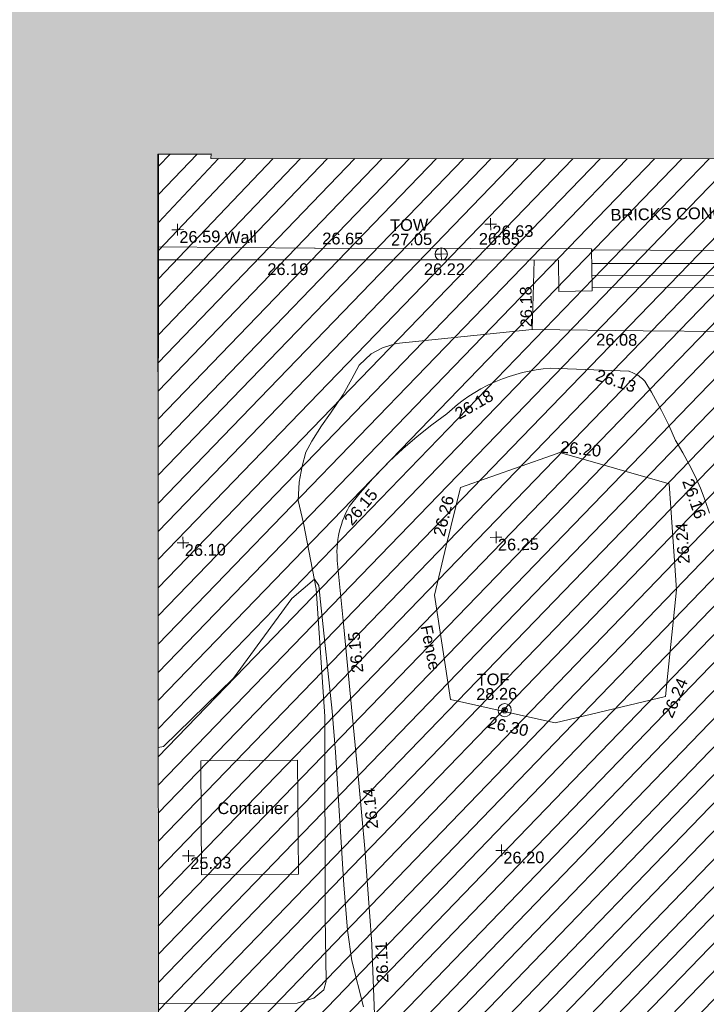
# Model space of a CAD drawing. Header units: millimetres. Extents: x -290717 to 520720, y -103372 to 287762.
# Tile 179 of 256: x -131077 to -109149, y 207677 to 239118. Entities that reach past the tile are written whole.
import ezdxf

# ---------------------------------------------------------------- set-up
doc = ezdxf.new("R2010")
doc.units = ezdxf.units.MM
doc.linetypes.add('IMPORT-UG_ELEC_STREET LIGHTING_QLB2 _2_', pattern=[2700, 1500, -300.0000000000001, 0, -250, 150, -300.0000000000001, 0, -200])
for name, color, linetype, lineweight, true_color in [('00__TOPO__TOP_OF_FENCE_SYMBOL', 7, 'Continuous', 9, 0x666666), ('00_TOPO_TOP_OF_WALL', 7, 'Continuous', 9, 0x666666), ('00_UAV_CONCRETE', 9, 'Continuous', 9, 0x808080), ('00_UAV_FENCE', 7, 'Continuous', 9, 0x264c2f), ('00_UAV_FORM_LINES', 7, 'Continuous', 9, 0x666666), ('00_UAV_LEVEL_SPOT', 7, 'Continuous', 9, 0x666666), ('00_UAV_STEPS', 7, 'Continuous', 9, 0x666666), ('00_UAV_TOP_OF_FENCE', 6, 'Continuous', 9, 0xff00ff), ('00_UAV_TOP_OF_WALL', 7, 'Continuous', 9, 0x666666), ('00_UAV_WALL', 7, 'Continuous', 9, 0x7c00a5), ('01_DTM_CONTOUR_MNR', 7, 'Continuous', 9, 0xa5a552), ('12333-PUM-2D-U-0001-C01 - Rev2_REVIT IMPORT_dwg', 7, 'Continuous', 9, 0x767676), ('A_RHA_Line', 7, 'Continuous', 9, 0x00a600), ('PUM-UNABLE TO SURVEY', 190, 'Continuous', 9, 0x7f00ff)]:
    doc.layers.add(name, color=color, linetype=linetype, lineweight=lineweight, true_color=true_color)
for name, color, linetype, lineweight in [('00_UAV_CONTAINER', 7, 'Continuous', 9), ('00_UAV_SURFACE', 7, 'Continuous', 9), ('00_UAV_SURVEY_TEXT', 7, 'Continuous', 9), ('A_RHA_Detail', 7, 'Continuous', 9)]:
    doc.layers.add(name, color=color, linetype=linetype, lineweight=lineweight)
doc.styles.add('Swis721 Lt BT_2', font='swissl.ttf', dxfattribs={"height": 375})

# ---------------------------------------------------------------- blocks, each defined once
blk = doc.blocks.new('12333-PUM-2D-U-0001-C01 - Rev2_REVIT IMPORT_dwg_MSL_Node_LineworkTOF-2077248-Site Location Plan Existing')
at = {"layer": '00__TOPO__TOP_OF_FENCE_SYMBOL', "color": 254, "true_color": 0xcccccc, "flags": 128}
for points in [[(165.3591892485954, 165.3591892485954), (0, 0), (-165.3591892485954, 165.3591892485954)], [(165.3591892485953, -165.3591892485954), (0, 0), (-165.3591892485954, -165.3591892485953)]]:
    blk.add_lwpolyline(points, dxfattribs=at)
at = {"layer": '00__TOPO__TOP_OF_FENCE_SYMBOL', "color": 254, "true_color": 0xcccccc}
for radius in [562.5594001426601, 233.853208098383]:
    blk.add_circle((0, 0), radius, dxfattribs=at)
blk = doc.blocks.new('12333-PUM-2D-U-0001-C01 - Rev2_REVIT IMPORT_dwg_TOW-2077249-Site Location Plan Existing')
at = {"layer": '00_TOPO_TOP_OF_WALL', "color": 254, "true_color": 0xcccccc, "flags": 128}
for points in [[(0, 525.0554400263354), (0, 0), (-525.0554401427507, 0)], [(525.0554401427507, 0), (0, 0), (0, -525.0554400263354)]]:
    blk.add_lwpolyline(points, dxfattribs=at)
at = {"layer": '00_TOPO_TOP_OF_WALL', "color": 254, "true_color": 0xcccccc}
blk.add_circle((0, 0), 525.0554401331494, dxfattribs=at)
blk = doc.blocks.new('12333-PUM-2D-U-0001-C01 - Rev2_REVIT IMPORT_dwg_UAV-2077255-Site Location Plan Existing')
at = {"layer": '00_UAV_LEVEL_SPOT', "color": 254, "true_color": 0xcccccc, "flags": 128}
for points in [[(0, -500.0000000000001), (0, 0), (-500.0000000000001, 0)], [(500.0000000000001, 0), (0, 0), (0, 500.0000000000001)]]:
    blk.add_lwpolyline(points, dxfattribs=at)
blk = doc.blocks.new('12333-PUM-2D-U-0001-C01 - Rev2_REVIT IMPORT_dwg_MGS62954_T2_Galway_ITM_3d_Rev1-2077680-Site Location Plan Existing')
at = {"layer": '00_UAV_CONCRETE', "color": 254, "true_color": 0xcccccc, "flags": 128}
blk.add_lwpolyline([(533802568.0336976, 725788633.4431484), (533802511.9949999, 725786340.4785), (533799807.1267346, 725786395.4294727), (533797441.9949999, 725786443.4785001), (533794808.631429, 725786514.3737322), (533791266.0738935, 725786609.7462213), (533791336.6135069, 725788062.1836425), (533791373.8939339, 725788829.8017876)], dxfattribs=at)
at = {"layer": '00_UAV_CONTAINER', "color": 254, "true_color": 0xcccccc, "flags": 128}
blk.add_lwpolyline([(533780407.9949999, 725769387.4785), (533780447.995, 725773031.4785001), (533783537.2984871, 725772997.5673751), (533783497.2984871, 725769353.567375)], close=True, dxfattribs=at)
at = {"layer": '00_UAV_FENCE', "color": 254, "true_color": 0xcccccc, "flags": 128}
blk.add_lwpolyline([(533788457.6685, 725774843.3395002), (533787995.6685, 725778192.3395001), (533788404.3855469, 725779758.5542082), (533788888.6685001, 725781614.3395001), (533791813.7374509, 725782584.1778135), (533792085.6685, 725782674.3395002), (533795557.6685001, 725781611.3395001), (533795611.8953031, 725780530.6312122), (533795727.6685, 725778223.3395003), (533795407.831937, 725775553.8436657), (533795320.6684999, 725774826.3395002), (533791779.6685, 725774039.3395002), (533791159.5067508, 725774189.4328313)], close=True, dxfattribs=at)
at = {"layer": '00_UAV_FORM_LINES', "color": 254, "true_color": 0xcccccc, "flags": 128}
blk.add_lwpolyline([(533791266.0738935, 725786609.7462212), (533786912.9949999, 725786242.4785001), (533786472.9949999, 725786114.4785001), (533786109.9949999, 725785925.4785001), (533785724.995, 725785570.4785002), (533785481.9949999, 725785145.4785001), (533785195.9949999, 725784642.4785001), (533784779.9949999, 725784054.4785), (533784489.9949999, 725783652.4785001), (533784171.9949999, 725783170.4785), (533783973.9949999, 725782824.4785001), (533783847.995, 725782384.4785), (533783746.9949999, 725781873.4785001), (533783702.995, 725781286.4785), (533783859.995, 725780555.4785001), (533784225.9949999, 725778460.4785), (533784429.9949999, 725774372.4785), (533784328.9949999, 725767974.4785001), (533784328.9949999, 725765927.4785001), (533784241.9949999, 725765651.4785), (533783919.9949999, 725765389.4785), (533783391.995, 725765238.4785001), (533778976.4281055, 725765307.1026429)], dxfattribs=at)
at = {"layer": '00_UAV_STEPS', "color": 254, "true_color": 0xcccccc}
for p, q in [((533793203.9949999, 725788694.3395002), (533800716.6873687, 725788548.6063066)), ((533800704.4903384, 725788165.676286), (533793203.9949999, 725788317.3395001))]:
    blk.add_line(p, q, dxfattribs=at)
at = {"layer": '00_UAV_STEPS', "color": 254, "true_color": 0xcccccc, "flags": 128}
blk.add_lwpolyline([(533800692.6831541, 725787794.9856151), (533793203.9949999, 725787936.471069), (533793203.9949999, 725789121.0740387), (533800729.4328775, 725788948.7560037)], close=True, dxfattribs=at)
at = {"layer": '00_UAV_SURFACE', "color": 254, "true_color": 0xcccccc, "flags": 128}
blk.add_lwpolyline([(533796827.6089498, 725780655.644945), (533796697.7338359, 725781056.5614564), (533796551.1840037, 725781451.6876907), (533796388.2165512, 725781840.3304621), (533796209.1173787, 725782221.8079593), (533796014.200687, 725782595.4509408), (533795803.8084264, 725782960.60391), (533795785.5815001, 725782990.6415001), (533795579.7626846, 725783479.9853693), (533795353.6328127, 725783960.2812034), (533795107.5885931, 725784430.6864002), (533795043.5814999, 725784545.6415001), (533794831.5815002, 725784907.6415), (533794801.728809, 725784938.202082), (533794795.9862131, 725784944.0808508), (533794758.8962275, 725784978.9976623), (533794720.3766118, 725785012.3306782), (533794680.4949426, 725785044.0214214), (533794652.5815001, 725785064.6415), (533794610.5687488, 725785093.4473932), (533794567.3865844, 725785120.4687072), (533794523.1107627, 725785145.6580375), (533794477.8189588, 725785168.9711937), (533794431.5906299, 725785190.3672762), (533794384.506876, 725785209.8087494), (533794336.6502984, 725785227.261506), (533794332.5815001, 725785228.6415001), (533791820.5815, 725785367.6415001), (533791597.1663498, 725785350.7814018), (533791374.6532004, 725785324.5804374), (533791153.4324152, 725785289.0845717), (533790933.892091, 725785244.3560773), (533790716.4173759, 725785190.4734228), (533790501.3897942, 725785127.5311365), (533790289.1865778, 725785055.639641), (533790080.180003, 725784974.9250578), (533789998.5815001, 725784940.6415002), (533789956.595437, 725784921.5394702), (533789794.6454577, 725784847.8585124), (533789594.7736501, 725784746.6169559), (533789399.3167202, 725784637.094443), (533789208.6175663, 725784519.4831132), (533789023.0107393, 725784393.9892967), (533788842.8218566, 725784260.8331523), (533788668.3670306, 725784120.2482815), (533788499.9523146, 725783972.4813174), (533788493.5815001, 725783966.6415), (533788005.3333228, 725783624.7970213), (533787531.8283829, 725783262.8066866), (533787073.8973696, 725782881.30555), (533786632.3436487, 725782480.9628941), (533786504.5815, 725782358.6415), (533786085.4140647, 725781934.9168352), (533786026.474948, 725781870.1213862), (533785684.358058, 725781494.0109385), (533785328.5815001, 725781069.6415), (533785266.4792193, 725780958.8113995), (533785209.0724959, 725780845.4779421), (533785156.4620405, 725780729.8399534), (533785108.7401498, 725780612.1003016), (533785065.9905441, 725780492.4655422), (533785028.2882209, 725780371.1455549), (533784995.6993228, 725780248.3531767), (533784971.5815001, 725780140.6415), (533784948.6948515, 725780015.6766819), (533784931.0612616, 725779889.863086), (533784918.711666, 725779763.4214317), (533784911.6677303, 725779636.5735406), (533784909.9418114, 725779509.5419475), (533784913.5369375, 725779382.5495085), (533784915.5815001, 725779345.6415001), (533785087.122924, 725777214.3248343), (533785266.5815, 725774984.6415002), (533785478.3706787, 725772229.6787786), (533785639.5815, 725770132.6415), (533785798.4365069, 725767240.3524104), (533785808.5815, 725767055.6415002), (533785849.5815001, 725764829.6415)], dxfattribs=at)
at = {"layer": '00_UAV_WALL', "color": 254, "true_color": 0xcccccc, "flags": 128}
for points in [[(533779361.0819387, 725789462.3505443), (533784359.4276583, 725789335.2051816), (533784387.9949999, 725789334.4785001), (533789358.4256024, 725789235.2503031), (533793203.9949999, 725789158.4785001), (533793203.9949999, 725789121.0740387)], [(533793203.9949999, 725787936.471069), (533793203.9949999, 725787818.4785), (533792137.1819419, 725787814.5702088), (533792151.684108, 725788814.9014869), (533789343.1144167, 725788868.7058861), (533787788.9949999, 725788898.4785001), (533784343.9931999, 725788959.5203623), (533779354.1418844, 725789047.9353569)]]:
    blk.add_lwpolyline(points, dxfattribs=at)
at = {"layer": '01_DTM_CONTOUR_MNR', "color": 254, "true_color": 0xcccccc, "flags": 128}
blk.add_lwpolyline([(533785504.7394431, 725765079.8596138), (533785152.5553273, 725766558.0321078), (533785035.0244473, 725767536.505239), (533784949.4986126, 725768991.4633616), (533784756.8858128, 725773224.5488882), (533784666.0636183, 725774541.4271514), (533784354.6846675, 725778042.7859211), (533784308.2197852, 725778560.8921864), (533784180.0000004, 725778760), (533783444.6859217, 725778163.2899585), (533781538.5443148, 725775653.190393), (533779260.0000001, 725773510.0000001), (533779093.324827, 725773473.6263858)], dxfattribs=at)
at = {"xscale": 0.375, "yscale": 0.375, "zscale": 0.375}
for name, p in [('12333-PUM-2D-U-0001-C01 - Rev2_REVIT IMPORT_dwg_UAV-2077255-Site Location Plan Existing', (533780000.0000001, 725790000)), ('12333-PUM-2D-U-0001-C01 - Rev2_REVIT IMPORT_dwg_UAV-2077255-Site Location Plan Existing', (533790000.0000001, 725790000)), ('12333-PUM-2D-U-0001-C01 - Rev2_REVIT IMPORT_dwg_TOW-2077249-Site Location Plan Existing', (533788407.6685, 725789073.3395)), ('12333-PUM-2D-U-0001-C01 - Rev2_REVIT IMPORT_dwg_UAV-2077255-Site Location Plan Existing', (533780000.0000001, 725780000)), ('12333-PUM-2D-U-0001-C01 - Rev2_REVIT IMPORT_dwg_UAV-2077255-Site Location Plan Existing', (533790000.0000001, 725780000)), ('12333-PUM-2D-U-0001-C01 - Rev2_REVIT IMPORT_dwg_MSL_Node_LineworkTOF-2077248-Site Location Plan Existing', (533790178.3429999, 725774475.114)), ('12333-PUM-2D-U-0001-C01 - Rev2_REVIT IMPORT_dwg_UAV-2077255-Site Location Plan Existing', (533780000.0000001, 725770000.0000001)), ('12333-PUM-2D-U-0001-C01 - Rev2_REVIT IMPORT_dwg_UAV-2077255-Site Location Plan Existing', (533790000.0000001, 725770000.0000001))]:
    blk.add_blockref(name, p, dxfattribs=at)
at = {"layer": '00_UAV_CONCRETE', "color": 251, "true_color": 0x666666, "char_height": 375, "width": 1495.902363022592, "attachment_point": 1, "line_spacing_factor": 1.005061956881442, "style": 'Swis721 Lt BT_2'}
for s, insert, rotation in [('26.18', (533790900.2848768, 725786685.3464773), 90.15925801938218), ('26.08', (533793311.0657476, 725786445.2476585), 358.45785949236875)]:
    blk.add_mtext(s, dxfattribs=dict(at, insert=insert, rotation=rotation))
at = {"layer": '00_UAV_CONTAINER', "color": 251, "true_color": 0x666666, "insert": (533780954.6078964, 725771693.2175967), "char_height": 375, "width": 2621.390807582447, "attachment_point": 1, "rotation": 359.0296220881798, "line_spacing_factor": 1.005061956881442, "style": 'Swis721 Lt BT_2'}
blk.add_mtext('Container', dxfattribs=at)
at = {"layer": '00_UAV_FENCE', "color": 251, "true_color": 0x666666, "char_height": 375, "attachment_point": 1, "line_spacing_factor": 1.005061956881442, "style": 'Swis721 Lt BT_2'}
for s, insert, width, rotation in [('26.20', (533792122.9669287, 725783044.7529917), 1495.902363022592, 352.9080388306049), ('26.26', (533787988.3288531, 725780125.4999697), 1495.902363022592, 75.37435499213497), ('26.24', (533795796.1923636, 725779040.7955154), 1495.902363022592, 92.87252667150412), ('Fence', (533787904.3945254, 725777265.913192), 1681.10932225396, 280.13752954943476), ('26.24', (533795180.5523236, 725774249.657887), 1495.902363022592, 66.11353051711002), ('26.30', (533789686.1436155, 725774291.7692082), 1495.902363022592, 346.39472715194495)]:
    blk.add_mtext(s, dxfattribs=dict(at, insert=insert, width=width, rotation=rotation))
at = {"layer": '00_UAV_LEVEL_SPOT', "char_height": 375, "width": 1495.902363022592, "attachment_point": 1, "line_spacing_factor": 1.005061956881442, "style": 'Swis721 Lt BT_2'}
for s, insert in [('26.59', (533780051.8765643, 725789949.1441547)), ('26.63', (533790051.8765643, 725789949.1441547)), ('26.10', (533780051.8765643, 725779949.1441548)), ('26.25', (533790051.8765643, 725779949.1441548)), ('25.93', (533780051.8765643, 725769949.1441547)), ('26.20', (533790051.8765643, 725769949.1441547))]:
    blk.add_mtext(s, dxfattribs=dict(at, insert=insert))
at = {"layer": '00_UAV_SURFACE', "color": 251, "true_color": 0x666666, "char_height": 375, "width": 1495.902363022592, "attachment_point": 1, "line_spacing_factor": 1.005061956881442, "style": 'Swis721 Lt BT_2'}
for s, insert, rotation in [('26.13', (533793355.4347836, 725785322.0623288), 340.94304612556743), ('26.18', (533788703.7857468, 725784098.1627249), 29.128904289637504), ('26.16', (533796324.2037237, 725781804.4129105), 288.1425986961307), ('26.15', (533785126.7739246, 725780674.4403393), 48.84723386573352), ('26.15', (533785315.9013785, 725775735.5498289), 94.60159609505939), ('26.14', (533785702.2120028, 725770745.2695118), 94.39599629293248), ('26.11', (533785943.3231784, 725765831.8920269), 91.441720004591)]:
    blk.add_mtext(s, dxfattribs=dict(at, insert=insert, rotation=rotation))
at = {"layer": '00_UAV_SURVEY_TEXT', "color": 251, "true_color": 0x666666, "insert": (533793832.3000001, 725790419.5296079), "char_height": 375, "width": 5617.944430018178, "attachment_point": 1, "line_spacing_factor": 1.005061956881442, "style": 'Swis721 Lt BT_2'}
blk.add_mtext('BRICKS CONCRETE', dxfattribs=at)
at = {"layer": '00_UAV_TOP_OF_FENCE', "color": 251, "true_color": 0x666666, "char_height": 375, "attachment_point": 1, "line_spacing_factor": 1.005061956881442, "style": 'Swis721 Lt BT_2'}
for s, insert, width in [('TOF', (533789298.1264657, 725775650.9862424), 1163.479615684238), ('28.26', (533789275.7028239, 725775187.6095376), 1495.902363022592)]:
    blk.add_mtext(s, dxfattribs=dict(at, insert=insert, width=width))
at = {"layer": '00_UAV_TOP_OF_WALL', "char_height": 375, "attachment_point": 1, "line_spacing_factor": 1.005061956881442, "style": 'Swis721 Lt BT_2'}
for s, insert, width in [('TOW', (533786789.6861244, 725790210.5736281), 1343.937678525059), ('27.05', (533786812.1480318, 725789746.7257054), 1495.902363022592)]:
    blk.add_mtext(s, dxfattribs=dict(at, insert=insert, width=width))
at = {"layer": '00_UAV_WALL', "color": 251, "true_color": 0x666666, "char_height": 375, "attachment_point": 1, "line_spacing_factor": 1.005061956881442, "style": 'Swis721 Lt BT_2'}
for s, insert, width, rotation in [('Wall', (533781502.3196169, 725789894.3538847), 1130.237340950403, 1.5984023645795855), ('26.65', (533784619.3391272, 725789825.3055723), 1495.902363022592, 358.8473583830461), ('26.65', (533789618.2604456, 725789725.3913223), 1495.902363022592, 358.85631603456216), ('26.19', (533782848.1448764, 725788876.604278), 1495.902363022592, 358.9848843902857), ('26.22', (533787847.9120321, 725788787.9259462), 1495.902363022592, 358.90250615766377)]:
    blk.add_mtext(s, dxfattribs=dict(at, insert=insert, width=width, rotation=rotation))
blk = doc.blocks.new('12333-PUM-2D-U-0001-C01 - Rev2_REVIT IMPORT_dwg-1620468-Site Location Plan Existing')
at = {"layer": 'PUM-UNABLE TO SURVEY', "true_color": 0xffffd4}
h = blk.add_hatch(dxfattribs=at)
h.set_pattern_fill('FP_12', style=0, pattern_type=2)
h.set_pattern_definition([(45, (-533641079.65, -725615854.3560001), (-441.9417382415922, 441.9417382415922), [])])
h.paths.add_polyline_path([(140970.3501529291, 120250.643821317), (146061.3501528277, 120366.6438213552), (148088.3501528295, 121467.6438213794), (149767.1471665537, 121400.7882925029), (149826.3501528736, 121708.6438213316), (151731.3501528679, 121403.8438213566), (151716.938901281, 121323.140812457), (153551.3057732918, 121250.0899514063), (153560.1501529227, 121480.0438213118), (155503.2501529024, 121480.0438213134), (155503.2501529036, 121172.3567455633), (157605.3501529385, 121088.6438213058), (157065.3501529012, 144482.6438213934), (175086.350152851, 144480.6438212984), (176746.3501528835, 146023.6438213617), (172843.7316528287, 147528.9658213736), (173338.673991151, 175796.3692980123), (140026.0186528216, 176401.9833213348), (140028.2829734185, 176531.7061614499), (138356.741365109, 176568.5343297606), (138112.5926718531, 163525.9954559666), (137857.9316529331, 148319.2853214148), (137827.9418640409, 148319.8087951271), (137797.2156320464, 146678.3983150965), (130049.3501528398, 146808.6438212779), (127301.3501529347, 145010.6438213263), (126845.3501529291, 124909.6438213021), (140019.3501529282, 124510.6438213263), (140924.4375823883, 120456.3089638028)])
h.paths.add_polyline_path([(142549.2501529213, 122013.4438213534), (141939.6501528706, 128109.4438213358), (145140.0501528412, 128414.2438213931), (145711.5501528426, 122318.2438213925), (143523.3984173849, 122107.3376299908)])
h.paths.add_polyline_path([(156227.1501528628, 122394.4438213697), (156227.150152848, 122799.1296352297), (149501.6245217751, 123012.8231277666), (149504.5046405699, 123177.825023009), (149445.3501529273, 122546.8438213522), (148264.2501528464, 122623.0438213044), (148378.5501528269, 123842.2438212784), (149559.6501529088, 123766.0438214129), (149517.103893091, 123312.217049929), (152873.83384327, 123055.7519301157), (156227.1501528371, 123099.0105069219), (156227.1501528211, 123537.4438213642), (157370.1501528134, 123537.4438213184), (157370.1501528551, 122394.4438213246), (156679.799187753, 122394.4438213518)])
h.paths.add_polyline_path([(135386.450152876, 126509.2438213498), (129290.4501528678, 126661.6438214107), (129366.6501529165, 129404.8438213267), (135462.6501529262, 129252.4438213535)])
h.paths.add_polyline_path([(133748.1501528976, 131005.0438212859), (130700.1501528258, 131309.8438213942), (131385.9501528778, 137405.8438214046), (134395.8501528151, 137101.0438213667), (133774.8328443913, 131256.1750353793)])
h.paths.add_polyline_path([(123791.3501529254, 148495.6438213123), (125962.8758490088, 148831.2361022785), (126057.9078146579, 154829.4881495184), (124252.3501529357, 176312.6438213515), (119637.3501528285, 179332.6438213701), (91445.3501529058, 180677.6438213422), (91482.35015291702, 179887.643821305), (123767.2119867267, 148519.0968936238)])
h.paths.add_polyline_path([(195364.061714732, 187389.5906704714), (138295.3501528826, 199555.6438213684), (100054.3501528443, 198088.6438213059), (99954.35015286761, 197228.6438213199), (107251.4784825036, 197782.5141120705), (122069.3501528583, 198129.6438213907), (132241.3501528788, 197737.6438212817), (136290.3501528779, 198486.6438213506), (136971.651110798, 197569.6615461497), (136433.5006318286, 189862.6526837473), (173568.1456173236, 188304.2714601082), (173572.4321528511, 188602.423821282), (183059.4321529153, 188452.4238212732), (183056.4645273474, 188282.4086663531), (185602.4321528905, 188263.4238213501), (185594.3357990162, 187799.5840185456), (194908.7873000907, 187408.6965781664)])
at = {"layer": 'PUM-UNABLE TO SURVEY', "color": 7, "true_color": 0xffffd4, "flags": 128}
blk.add_lwpolyline([(138112.5926718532, 163525.9954559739), (138356.7426146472, 176568.60591576), (140034.2321991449, 176531.5748305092)], dxfattribs=at)
blk.add_blockref('12333-PUM-2D-U-0001-C01 - Rev2_REVIT IMPORT_dwg_MGS62954_T2_Galway_ITM_3d_Rev1-2077680-Site Location Plan Existing', (-533641079.6498471, -725615854.3561786))

msp = doc.modelspace()

# ---------------------------------------------------------------- hatches: boundary and pattern name
at = {"layer": 'A_RHA_Detail', "true_color": 0xc0c0c0}
h = msp.add_hatch(color=9, dxfattribs=at)
h.paths.add_polyline_path([(-80880.60083898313, -68502.79057078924), (-80400.86592458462, -68483.4150911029), (-80400.86592458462, -62984.64684182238), (-24474.85765180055, -63009.32043784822), (-24456.14471274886, -50840.30023854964), (-36622.55041054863, -50831.65104346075), (-36622.5504104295, -44228.57792609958), (-50959.05265825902, -44213.68205212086), (-50959.05265825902, -42573.78171509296), (-54563.93258049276, -42571.21897729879), (-54565.69773355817, -45054.17447471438), (-92408.82109324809, -45027.27149617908), (-92411.78875845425, -49201.74309219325), (-100061.9988811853, -49201.74309219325), (-100052.221444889, -64852.82557835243), (-86120.90825231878, -64852.82557835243), (-86092.16626519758, -62957.90041523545), (-84861.10047611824, -62957.90041520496), (-84854.79054275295, -68240.10973718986), (-80870.60226895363, -68240.10973718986)])
h.paths.add_polyline_path([(-137238.9269955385, -68461.93840922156), (-132719.7426408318, -68433.06336920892), (-132847.0731201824, -62850.0428228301), (-130454.6837966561, -62916.63108081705), (-130498.2830220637, -61355.8539363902), (-117581.136331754, -61423.42893434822), (-117492.3908565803, -49183.91309186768), (-125136.5200282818, -49178.47881939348), (-125133.5727033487, -45032.61887132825), (-163007.1824077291, -45005.69421944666), (-163007.1824077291, -44090.29634113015), (-163123.8521375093, -44090.21339942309), (-163122.6389897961, -42383.751842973), (-166563.8543420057, -42383.75184295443), (-166565.0349082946, -44044.3982420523), (-193158.4656786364, -44025.49275802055), (-193195.152889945, -62863.6565097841), (-137269.7106414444, -62916.63108078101), (-137254.3708868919, -65679.90523788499)])
h.paths.add_polyline_path([(120310.9497607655, -32334.2823016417), (120312.4652266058, -31610.73011961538), (133451.2244789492, -31638.24899384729), (133469.2230092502, -19717.98315777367), (121295.7536929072, -19692.48606427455), (121319.8434528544, -8190.941560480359), (112277.0825929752, -8172.001674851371), (112263.1769726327, -14811.12345451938), (78285.85310969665, -14739.95861435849), (78292.82277619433, -8167.077575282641), (76545.55099677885, -8163.40371230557), (69355.76844230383, -8152.931592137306), (69353.66597202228, -9156.746357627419), (68372.60878942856, -9154.691552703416), (68372.60878942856, -13705.52853212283), (69333.72334743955, -13707.54156767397), (69325.07112544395, -16249.53369225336), (66623.4489111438, -16249.53369225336), (66619.79243932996, -17995.29925522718), (65989.07757491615, -17995.29925522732), (65985.44262769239, -19730.78799479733), (57152.23993372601, -19712.28702423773), (57127.42535098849, -31559.89461998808), (70277.87165423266, -31587.43801817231), (70277.87165428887, -32271.74147154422), (78263.96947906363, -32285.12944888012), (78266.62669288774, -31019.79372153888), (112335.8856506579, -31091.15111856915), (112335.8856506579, -32317.57330550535), (119781.4233959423, -32333.17321910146)])
h.paths.add_polyline_path([(7503.71740934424, -1791.43926322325), (15482.43097389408, -674.0213230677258), (15484.0826184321, 148.1327206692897), (56188.28042539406, 205.5276654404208), (56155.8432600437, 14338.31663138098), (18016.62665932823, 14236.4814953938), (17967.9025208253, 34313.18372075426), (21727.10644861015, 34324.06926249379), (21708.9097307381, 40608.10218319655), (18009.66447156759, 40608.10218325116), (17995.54603703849, 45483.75063445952), (9770.084212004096, 45420.63294734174), (3966.216019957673, 45443.14492469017), (3984.771235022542, 14176.56786831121), (1023.062455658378, 14176.56786840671), (-276.5134647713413, 14190.52623465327), (-231.6790044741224, 5976.811441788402), (-226.4491536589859, 193.7444677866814), (1220.250839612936, 179.5999159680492), (7477.609307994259, 143.2867556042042), (7488.638446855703, -674.0213230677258)])
h.paths.add_polyline_path([(77755.59663317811, 53.47451145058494), (77729.51881611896, 1699.844979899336), (94464.47132486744, 1659.976083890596), (94606.37913471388, 17991.39023626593), (88810.41901146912, 18015.03260816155), (88799.89418497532, 14436.74271609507), (69413.88950349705, 14457.87738898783), (69377.35724448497, 99.62816357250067), (70760.85642036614, 92.0068082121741)])
h.paths.add_polyline_path([(61252.12079698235, 46453.95617369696), (105774.7348988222, 46472.68783510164), (105768.2642197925, 61852.61234310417), (92285.13876306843, 61852.61234310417), (92308.59670397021, 65784.30757142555), (96107.46680002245, 65767.6044524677), (96059.6808111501, 75209.20847378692), (101084.8427276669, 75071.88872768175), (104988.0046543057, 74765.36560410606), (108403.6894220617, 74363.84089439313), (112009.2703903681, 73787.25420864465), (115645.3524814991, 73049.69667210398), (116890.8108050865, 72761.69136255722), (120208.9929832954, 71893.18353872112), (120865.241739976, 71703.68487155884), (124135.6329505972, 70669.67317909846), (127435.6253142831, 69480.50055823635), (127820.4368655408, 69394.93141813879), (128274.3081769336, 69331.69585757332), (128731.879114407, 69306.66104520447), (129189.9401456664, 69320.00258265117), (129645.2782985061, 69371.62688830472), (130094.6997111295, 69461.17185607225), (130535.0520071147, 69588.00939078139), (130963.2464342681, 69751.2498188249), (131376.279516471, 69949.74812593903), (131771.254123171, 70182.11198906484), (132162.5575600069, 70460.54046602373), (132496.0921582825, 70741.69081117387), (132820.8713676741, 71064.98072578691), (133117.4593294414, 71414.31364276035), (133383.77568926, 71787.23923958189), (133616.5473239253, 72178.53728446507), (133817.1647262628, 72590.54524901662), (133982.6025969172, 73017.89547517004), (134111.7005086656, 73457.59040804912), (134203.5529320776, 73906.545904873), (134257.5155882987, 74361.61286220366), (134272.5462649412, 74819.59931534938), (134250.5259874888, 75277.29281749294), (134189.6227572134, 75731.48297750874), (134090.9274700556, 76178.98397761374), (133955.1324028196, 76616.65691996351), (133783.1900598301, 77041.4318434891), (133576.3064937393, 77450.3292564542), (133335.9328436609, 77840.48103831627), (133063.7551572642, 78209.15055536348), (132761.6825665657, 78553.75185442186), (132431.8338935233, 78871.86780505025), (132076.5227904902, 79161.26705200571), (131698.2415079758, 79419.91966864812), (131299.6434187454, 79646.01139199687), (131093.5942456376, 79746.34209763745), (132146.0467355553, 83110.22226149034), (122787.763295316, 86282.54285521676), (121604.3555410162, 82800.35918872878), (117095.9864226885, 83870.84033788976), (116841.9598400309, 83526.35449576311), (116120.5435466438, 91221.9361197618), (110237.7341284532, 91274.27491024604), (110194.3680786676, 90435.39030217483), (104988.0046543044, 90486.49901569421), (104973.2761846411, 94309.82427956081), (103746.1314668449, 94309.82427962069), (103839.9937121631, 122852.1474272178), (96365.09202303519, 122931.9599471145), (96350.3400238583, 123952.416858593), (104555.5505249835, 123902.1925258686), (104607.3234457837, 120248.5396157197), (125502.5015002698, 120134.193340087), (125662.0200253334, 137657.3796883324), (114479.5865733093, 137699.2256881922), (114382.3062641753, 129149.9458158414), (104644.1590035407, 129187.997507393), (104577.9931702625, 126217.3903165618), (101184.4926405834, 126159.1566967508), (101264.6166812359, 135959.2655565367), (89967.23177303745, 135988.8856164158), (89927.63362986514, 125823.6463181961), (93630.53562299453, 125840.7948842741), (93580.6568888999, 122931.9599471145), (88697.38835373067, 122904.7310127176), (88679.38989541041, 95739.0914377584), (86378.25848993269, 95739.0914377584), (86378.18187189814, 96178.10083375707), (83279.5074328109, 96200.92083330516), (83273.62493422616, 95735.74732136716), (70169.67509616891, 95733.22421950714), (70166.2684274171, 96272.07409350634), (66674.99731291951, 96257.14073659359), (66654.74538556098, 95755.71092140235), (65784.77231076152, 95755.71092140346), (65887.65094981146, 117470.6305650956), (53473.34271625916, 117487.9046429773), (53434.44066306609, 98570.4634906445), (40649.41626913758, 98570.46349066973), (40610.16711556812, 94406.01479082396), (38853.82372865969, 94410.36303444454), (38848.65589191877, 89463.65332732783), (40612.46601909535, 89518.45976927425), (40665.38257359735, 86257.73741131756), (38372.19584673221, 86305.7230928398), (38369.79373532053, 76901.0507917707), (50937.95125076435, 76944.40198877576), (50922.88567283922, 74598.78180893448), (56484.90611318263, 74588.85093774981), (56484.9061131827, 75194.85181998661), (92465.40372273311, 75233.02581663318), (92645.92783659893, 71766.64845097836), (89810.5550181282, 69362.83965827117), (85313.16173971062, 69360.94750424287), (85313.16173971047, 66907.40508090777), (75210.14498260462, 66903.15451592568), (75210.14498260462, 63815.70944554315), (70819.40014306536, 63815.70999204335), (70819.21601502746, 64253.35708063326), (69456.8341568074, 64253.35708063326), (69455.71957374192, 66901.99623168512), (61303.3285675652, 66898.56680686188), (61304.56054652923, 63970.32021231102), (70500.41048205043, 63970.32021223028), (70500.40885431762, 61852.59006210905), (61245.64388480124, 61848.69637492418), (61252.12079698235, 46455.07044720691)])
h.paths.add_polyline_path([(-17153.16561239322, 48569.32684293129), (-17153.16561227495, 60770.38083690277), (-29362.88357762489, 60774.7042869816), (-29362.88357762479, 67399.20394583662), (-43507.25361058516, 67405.01911302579), (-43488.53133082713, 69093.07334179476), (-45766.41866234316, 69109.32868391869), (-45794.34620035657, 67405.01911302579), (-47272.11273197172, 67404.21245453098), (-47272.44887636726, 66454.91798912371), (-86004.56386335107, 66468.6329952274), (-86006.66970790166, 60521.58362724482), (-92662.8772251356, 60521.58362724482), (-92666.53762789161, 50184.35611936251), (-79752.016597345, 50179.78302554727), (-79752.016597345, 48591.49323813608), (-17157.71631240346, 48569.32845421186)])
h.paths.add_polyline_path([(-201056.4185879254, 48628.75479108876), (-138377.9751621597, 48634.64535782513), (-138377.9751621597, 50133.28202330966), (-125467.710581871, 50134.49533928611), (-125468.6909603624, 60566.19036866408), (-132186.8595615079, 60565.86652591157), (-132187.4203588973, 66533.01978768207), (-170643.3098734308, 66805.61809689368), (-170643.3098732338, 67738.78475851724), (-200340.0100486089, 67488.93693767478), (-200348.7175167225, 60827.7802510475), (-201057.5650552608, 60827.71357562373), (-201056.6510294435, 51102.0431337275)])
h.paths.add_polyline_path([(-240051.5126725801, 54769.1949116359), (-239444.4902595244, 54811.10754483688), (-239186.5396225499, 54841.92927608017), (-238764.8191578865, 54940.98166103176), (-238382.4735933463, 55122.46891391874), (-237990.3402229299, 55354.87497237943), (-237269.2031026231, 55936.21514997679), (-237030.2712443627, 56228.66101920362), (-236793.0039600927, 56569.31473977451), (-236554.5880579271, 57004.26389721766), (-236432.7219585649, 57267.46508911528), (-236300.0815274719, 57753.26239002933), (-236250.7285154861, 58017.17885687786), (-236235.6490610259, 58516.21786795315), (-236233.2538430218, 58987.85640057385), (-236213.702979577, 59823.48083772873), (-236363.8287856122, 59820.8603820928), (-236634.0279869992, 60698.06075831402), (-236391.9547756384, 61432.1972634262), (-236225.4740089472, 61435.10319604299), (-236201.6036570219, 62637.68779599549), (-232563.5271750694, 62639.28734435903), (-232563.5271750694, 63049.03842407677), (-232732.1945866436, 63049.15302221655), (-232860.1521278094, 63457.9589027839), (-232731.6068089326, 63914.24862701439), (-232560.8209657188, 63914.24862701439), (-232521.9864006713, 70597.99604498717), (-240628.6947850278, 70598.85496274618), (-240629.7923196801, 72350.98321581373), (-246412.6011213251, 72347.36085937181), (-246412.6011213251, 70616.45923939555), (-254449.5805725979, 70618.60952619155), (-254454.637144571, 70754.06491724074), (-254469.7140363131, 73191.6627625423), (-263883.2532625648, 73267.83063692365), (-263902.4181505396, 68260.74348557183), (-263714.8217520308, 68259.82096576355), (-263552.9672900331, 67819.6543439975), (-263719.0883117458, 67392.20684197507), (-263913.629869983, 67392.20684288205), (-263956.7001914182, 58633.76423459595), (-260181.1963171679, 58611.22607638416), (-260192.3146984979, 56354.25111578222), (-257184.684388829, 56339.46086010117), (-257213.4419958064, 57092.93866025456), (-257338.5163846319, 57093.27331227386), (-257471.0109295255, 57531.7457231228), (-257338.5163845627, 58062.22513700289), (-257203.4956297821, 58064.06881293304), (-257173.5751889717, 58598.54056827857), (-256478.2273617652, 58575.27357918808), (-256478.2273617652, 58788.51859477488), (-256013.0091299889, 58911.92701537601), (-255397.0786589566, 58780.99767608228), (-255397.0786664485, 58595.98242230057), (-243809.8853614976, 58585.92793205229), (-243805.3570672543, 58352.04527760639), (-243740.9394682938, 57884.52572396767), (-243619.083060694, 57421.84877501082), (-243424.3877541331, 56943.65915328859), (-243247.1437899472, 56608.24157716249), (-243003.0710577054, 56249.99021479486), (-242732.2093200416, 55932.75703086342), (-242371.7230179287, 55603.12658814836), (-242141.2551255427, 55424.88676771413), (-241804.9643038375, 55216.88439829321), (-241529.464082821, 55077.02869058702), (-241100.6275144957, 54917.18295005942), (-240836.2134980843, 54840.82833179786), (-240453.4486196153, 54788.6078413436), (-240203.3756532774, 54776.52967577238)])
h.paths.add_polyline_path([(40276.69022620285, 59895.3641775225), (40328.62676026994, 69196.9439153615), (36588.99968782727, 69217.82459101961), (36619.46637569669, 74674.25962431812), (32264.36460075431, 74687.02318924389), (32233.48293864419, 69156.26826309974), (11916.69390488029, 69269.70959690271), (11966.66200108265, 78218.75165977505), (29087.50901742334, 78123.15526811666), (29143.44567202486, 88141.13700481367), (15719.34879623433, 88216.09212957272), (15732.60379610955, 90589.99788900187), (4594.294101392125, 90652.19003492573), (4525.129359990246, 78265.12250452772), (10096.76365550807, 78234.01258734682), (10077.43887221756, 74773.03821913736), (4547.641142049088, 74803.91453678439), (4465.579974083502, 60107.16002351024), (19125.89094757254, 60025.30234268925), (19139.86249371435, 62527.53804648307), (31738.59196305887, 62457.19146407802), (31724.55430855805, 59943.11609818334), (38369.79364222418, 59906.01157297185)])
h.paths.add_polyline_path([(-246083.0241259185, 72334.29150213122), (-246083.0594797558, 72334.30275087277), (-246208.2905500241, 72334.29150213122)])
h.paths.add_polyline_path([(-114575.3004830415, 112178.0758696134), (-114575.3246436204, 112178.0758696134), (-114707.2752166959, 115801.5811617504)])
h.paths.add_polyline_path([(-154699.9178766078, 101760.4080976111), (-114382.0503338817, 101776.0542915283), (-114382.0503338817, 106926.936016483), (-113755.641395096, 106927.1791078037), (-113757.5507412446, 111847.2721532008), (-114431.6837526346, 111847.2721532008), (-114431.8098651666, 112178.075869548), (-114575.3004830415, 112178.0758696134), (-114578.9984943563, 121707.2390834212), (-123056.9849702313, 121707.2390834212), (-123068.8201032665, 156452.7036899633), (-119381.2340625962, 156454.1347343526), (-119381.2340625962, 160165.8603541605), (-115501.031452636, 160167.3661472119), (-115503.3750945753, 166206.5793118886), (-132411.7987151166, 166599.6604729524), (-132411.8243306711, 166665.6603411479), (-135275.0124468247, 166664.5489553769), (-135275.0124468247, 166628.1883102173), (-135911.3205077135, 166628.1944503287), (-135911.3479256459, 166352.1604668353), (-152521.1633846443, 166345.7145607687), (-152518.3680955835, 159142.6836790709), (-150699.3133726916, 159117.9265656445), (-150755.6690356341, 122560.6912032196), (-151059.2005266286, 122560.6912032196), (-151061.0981347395, 121302.4374931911), (-154138.3148337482, 121372.6012653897), (-154138.3148337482, 121865.183451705), (-154704.3888425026, 121867.2611370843), (-154688.5451973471, 119352.3937021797), (-154745.5933227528, 119352.3715636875), (-154745.5763474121, 118722.1532660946), (-160794.1544526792, 118748.744283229), (-160794.1544527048, 119410.5425977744), (-163852.1622693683, 119422.408321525), (-163855.0715294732, 118762.2003111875), (-167568.6765459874, 118778.5256058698), (-166634.6619849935, 124395.1277019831), (-166843.6206842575, 124471.2090400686), (-167568.6765459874, 124707.6250904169), (-168028.2173235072, 124841.3808643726), (-168630.5006276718, 124991.3056740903), (-169238.2056070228, 125117.4693074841), (-169850.3952285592, 125219.6772877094), (-170466.1255403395, 125297.7720169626), (-171089.1102599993, 125351.8553033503), (-171704.4065937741, 125381.1774254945), (-172325.0479971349, 125386.3595015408), (-172782.2248668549, 125374.5832363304), (-173401.7764236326, 125337.4554476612), (-174019.3926983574, 125276.0328036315), (-174634.1213722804, 125190.4100127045), (-175245.0145766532, 125080.7190996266), (-176047.1958093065, 124895.7675261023), (-176665.4852587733, 124724.7228134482), (-177045.3001228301, 124609.1129151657), (-177631.5127793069, 124405.2077276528), (-176665.4852586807, 118818.5158793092), (-177558.9402083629, 118822.4435769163), (-177662.2853368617, 125263.4341236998), (-176365.3912352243, 126542.9270807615), (-159462.2970490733, 126319.9103917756), (-157057.7396790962, 128609.0850976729), (-157060.6673204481, 136153.1661957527), (-158638.8016610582, 137740.2441626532), (-159352.3735831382, 137740.2441626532), (-161634.4140635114, 140201.1078539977), (-168727.9404946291, 140256.8191147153), (-171035.0401162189, 137942.884730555), (-174184.1459014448, 137942.884730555), (-176460.1168228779, 140292.2858551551), (-177341.68569345, 140292.285855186), (-177341.7114445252, 140358.4281613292), (-183428.5803825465, 140356.0660244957), (-185921.6385984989, 137917.4639097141), (-185921.6385985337, 131757.309115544), (-186906.8767412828, 131756.9267734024), (-187725.3914540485, 130809.9989183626), (-187724.0588902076, 127376.1828149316), (-186481.0281350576, 126304.557648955), (-186479.4846755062, 122327.2959175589), (-185176.2828158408, 121059.4673825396), (-180304.1129154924, 121059.4673825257), (-180304.1136492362, 118802.0484409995), (-193555.3706955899, 118802.0484409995), (-193555.3686998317, 133117.8341649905), (-192593.6442938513, 133118.2073819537), (-192593.6442938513, 134200.8158367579), (-192224.6284783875, 134200.9592041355), (-192225.5653014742, 136615.0101267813), (-192595.0012461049, 136615.0101267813), (-192595.4357332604, 137734.4745166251), (-193589.2709668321, 137734.4746851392), (-193589.2685988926, 147474.5705834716), (-193163.2062206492, 147492.8644728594), (-192606.8095195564, 147551.4951472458), (-192359.9383250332, 147589.5931622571), (-192199.8207947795, 147616.5827293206), (-191882.7548926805, 147682.9245600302), (-191568.5380071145, 147761.6632019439), (-191020.2573150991, 147932.4221712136), (-190950.5841382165, 147955.8263236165), (-190647.7999969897, 148070.951423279), (-190349.769078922, 148197.8750093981), (-190056.9509284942, 148336.4013817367), (-189769.7970512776, 148486.316942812), (-189375.4954991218, 148717.2624196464), (-189132.9060261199, 148873.2749095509), (-188867.5421091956, 149059.0543930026), (-188609.6764469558, 149255.1087866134), (-188354.9814056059, 149465.3525772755), (-188079.6339208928, 149713.8792482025), (-187884.9836199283, 149901.8220103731), (-187538.2510284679, 150274.4802367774), (-187446.2998447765, 150378.396083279), (-187241.3270201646, 150629.2310214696), (-187046.3599558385, 150887.9197697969), (-186861.699277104, 151154.0634500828), (-186546.1373636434, 151669.8298752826), (-186524.4196769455, 151707.063245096), (-163675.289831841, 151669.8298752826), (-163687.5843044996, 148134.0767945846), (-157303.6541541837, 148136.4921063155), (-157303.6541541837, 155759.9150161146), (-157557.4317586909, 155765.0384228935), (-157555.9168973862, 166678.0466575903), (-187009.2021991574, 166699.7464767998), (-187013.0952111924, 162054.4009359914), (-188707.1775469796, 162044.5925187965), (-188705.9961893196, 155021.5333641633), (-188737.9999316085, 154650.5326603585), (-188799.0133970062, 154283.1866125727), (-188857.2045401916, 154035.4341107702), (-188966.1106131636, 153679.3368924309), (-189102.6200311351, 153332.8820747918), (-189265.8911677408, 152998.2056672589), (-189454.9174010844, 152677.3710606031), (-189645.2484685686, 152421.322012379), (-189916.9563410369, 152104.2450531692), (-190212.7041973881, 151809.4634871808), (-190530.6686598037, 151538.7947475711), (-190868.889367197, 151293.9075915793), (-191225.2810786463, 151076.3118324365), (-191597.6465194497, 150887.3490190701), (-192092.8415776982, 150682.5621956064), (-192485.2937347, 150569.6612301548), (-192903.8930807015, 150482.2408890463), (-193187.215491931, 150440.8868273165), (-193594.1866364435, 150407.1257787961), (-193594.5953882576, 151459.989522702), (-205369.2399268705, 151455.4201248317), (-205354.452352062, 113350.0822379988), (-207187.1580384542, 113349.3709450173), (-207184.3024929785, 105991.0636522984), (-205312.8709512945, 105991.0636522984), (-205311.2365670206, 101769.6553082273), (-175488.645120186, 101781.2285901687), (-175488.645120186, 110889.6985621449), (-154703.462766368, 110897.5679794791), (-154700.5193329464, 103310.2697088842)])
h.paths.add_polyline_path([(193735.9435692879, 113047.8274775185), (208865.0938716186, 114991.026643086), (208976.1154122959, 114126.6471161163), (216447.8967330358, 115086.3281915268), (216038.7305308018, 118271.970241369), (232648.5073383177, 120405.3421627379), (233425.9936153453, 114352.0734369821), (240632.2017567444, 115277.6440986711), (239854.8412683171, 121329.9334728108), (256406.8682407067, 123455.8879629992), (257091.7572256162, 118089.1198988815), (264572.287122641, 119040.8180953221), (261877.8350554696, 138524.7609215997), (259178.7147038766, 138221.6086023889), (259197.3483654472, 137439.0084132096), (254686.1480587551, 136897.0007613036), (255412.6810205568, 131314.8303174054), (240852.7447965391, 129522.4514055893), (239771.0426540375, 137918.8519126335), (240649.582243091, 138010.1984551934), (240062.3063116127, 142776.6750342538), (239165.7694641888, 142685.0143484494), (237630.9646614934, 151018.3171733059), (266172.8791088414, 154560.7889781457), (271297.187694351, 142612.4006970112), (276531.7397502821, 144861.0987145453), (274941.5029779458, 148527.903728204), (302074.530765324, 160134.9084326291), (300215.9323773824, 164320.1841173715), (301528.161327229, 164907.0997990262), (300405.1237791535, 167477.8916353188), (299016.6944531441, 166945.7181825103), (295626.7488506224, 174518.7544287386), (294333.0289184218, 177537.1551681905), (287288.847594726, 174518.7544287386), (289427.6893504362, 169661.0163464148), (272956.7816584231, 162557.1203578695), (271943.2187786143, 164897.4305293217), (267016.3118217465, 162764.0369715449), (268502.3094164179, 159357.043014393), (265200.4029571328, 157946.4096681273), (226856.4166955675, 153146.7821791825), (227510.3041274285, 148852.0205335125), (228280.9873164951, 141179.0007484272), (227302.3544112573, 141050.2812999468), (227895.3788231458, 136433.1758633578), (228748.5501749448, 136523.8855003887), (229602.307730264, 128023.7667641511), (217691.2359889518, 126493.8999679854), (217642.3600127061, 126874.4332670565), (215138.5007311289, 126552.8357430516), (215194.9980427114, 126112.9650749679), (215015.6132225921, 126089.9247571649), (214840.967257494, 127449.6644606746), (192258.7012018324, 124549.1816390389), (193486.3576426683, 114991.026643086)])
h.paths.add_polyline_path([(-78076.24179098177, 117605.518872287), (-78076.23951907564, 117610.0871212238), (-78070.31812256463, 129485.733079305), (-74723.15926546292, 129478.3852560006), (-74723.15926546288, 125435.7860625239), (-48015.64546089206, 125380.0246061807), (-47996.55031653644, 135872.5822179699), (-61198.159180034, 135901.5630078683), (-74714.72264147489, 135923.5088764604), (-74723.62876031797, 131865.2975510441), (-78070.31812256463, 131872.6421692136), (-78062.97909490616, 149549.768943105), (-58292.26570494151, 149541.5607197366), (-58292.26570494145, 148946.2407608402), (-37707.70924049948, 148937.6946534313), (-37707.70924049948, 159740.0690313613), (-44148.26955758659, 159742.7429641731), (-44148.26955758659, 162961.3319175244), (-49829.95437586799, 162961.3319175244), (-49830.92144141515, 160632.0129326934), (-78494.0902662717, 160643.9130440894), (-78494.0902662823, 161615.1537737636), (-78739.22585210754, 161615.2555472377), (-78691.79195364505, 168187.9195488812), (-90844.5764503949, 168126.8149080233), (-90962.52567696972, 152686.7636278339), (-89064.97866810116, 152685.97582136), (-89079.54115383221, 117610.0871212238), (-78374.80210165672, 117605.6428258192)])
h.paths.add_polyline_path([(69254.82576126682, 129235.9722870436), (69259.97086178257, 136167.7892474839), (86068.0992678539, 136131.0235193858), (86008.66431381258, 164703.3084147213), (58789.63167882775, 164723.5115811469), (58789.63167882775, 170119.2062865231), (54460.16324890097, 170122.4198087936), (54457.21717773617, 166153.2792453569), (47042.21516498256, 166158.7829869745), (47041.10931533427, 164668.9097040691), (39173.27935198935, 164674.7495545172), (39172.83712618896, 164078.9539098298), (17014.87910992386, 164095.400525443), (17002.38841206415, 147267.1142245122), (12659.63471563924, 147267.1142245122), (12653.6008753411, 139137.9291796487), (17031.41608901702, 139134.6797717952), (17024.58791744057, 129935.3194463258), (39191.34773726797, 129918.8662983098), (39191.34773726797, 129258.2867272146), (69014.0340609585, 129236.1510132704)])
h.paths.add_polyline_path([(39265.62356917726, 139467.8223435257), (33050.91021530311, 139484.1586867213), (33087.56357182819, 153427.9220784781), (39277.60130890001, 153411.6505991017), (39277.60130890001, 152830.3127277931), (43058.29603858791, 152820.3745823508), (43024.83899408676, 140092.5601633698), (39267.2657899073, 140092.5601633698)])
h.paths.add_polyline_path([(1979.548949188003, 189123.2414339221), (18699.10403225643, 189180.0465563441), (18678.46874727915, 195253.6675675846), (24349.02704558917, 195272.9334349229), (24334.96888369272, 199550.7690689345), (28829.78348971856, 199566.0403168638), (28798.35772162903, 208815.6446465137), (24334.94961552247, 208806.1514042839), (24333.90624838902, 209113.2475694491), (16811.59093053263, 209087.6902915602), (16806.58456496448, 208843.590909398), (6772.293057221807, 208809.4991440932), (6797.166076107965, 201488.5780549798), (-8471.058649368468, 201436.7038403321), (-8471.058649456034, 200429.0172029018), (-11856.09020773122, 200417.5164702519), (-11823.72827012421, 190892.3684139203), (-7614.729360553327, 190904.9356358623), (-7614.729360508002, 190170.8290169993), (-4608.619189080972, 190169.2993656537), (-4608.238782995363, 190916.8832264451), (1973.379031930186, 190939.2444093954), (1977.122761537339, 189837.3456606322)])
h.paths.add_polyline_path([(-20506.2213294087, 190640.028646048), (-20122.28942212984, 206347.1214480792), (-41550.34215554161, 207015.255795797), (-41462.26177905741, 210449.6195896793), (-31391.41053375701, 210152.0276719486), (-31078.64493158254, 223862.574366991), (-44305.08575746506, 224230.797228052), (-44490.79956595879, 211865.5542346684), (-47510.12209651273, 211942.9901386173), (-47722.57925074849, 203659.0205615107), (-47076.06680551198, 203635.3001466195), (-47175.4684425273, 199531.9403872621), (-46801.21126120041, 199520.4703265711), (-46873.68175963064, 195478.589946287), (-44600.40472249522, 195425.25597799), (-44685.88459510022, 192243.2795180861), (-38073.99929110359, 192135.6564361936), (-38104.39995468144, 191126.9722513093), (-21537.79264469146, 190668.5723413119)])
h.paths.add_polyline_path([(16801.02360974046, 195961.5001375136), (9656.615133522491, 196015.1086064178), (9643.83815057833, 199513.9922857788), (11631.77992465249, 199485.8321209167), (11631.79209405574, 203322.2460457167), (16806.58456511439, 203391.4855727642), (16801.04077099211, 195984.4293109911)])
h.paths.add_polyline_path([(122084.9263243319, 200536.2570557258), (122088.180516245, 206386.1947929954), (125211.1061637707, 206386.1947929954), (125211.1162733, 206645.8932838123), (126202.709897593, 206645.8932838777), (126203.0204768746, 207041.0477229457), (130401.4034740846, 206979.0758390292), (130444.269112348, 209883.2802976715), (126202.8383602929, 209945.883203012), (126203.0204768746, 214624.1281189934), (127364.7919503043, 214624.1281189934), (127365.2106673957, 225380.2058570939), (126159.8599207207, 225380.2527798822), (126207.4133336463, 241475.3410923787), (119482.541129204, 241495.8747302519), (119479.204156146, 246182.0096278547), (109943.9121324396, 246175.219673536), (109953.2702600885, 233033.3814297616), (115000.5285021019, 233033.3814296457), (114999.5792924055, 208653.4991933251), (112026.3032629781, 208653.4991933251), (112024.3519988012, 200538.6764491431), (122024.6079402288, 200536.271559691)])
h.paths.add_polyline_path([(30087.05071628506, 200986.75440713), (38030.67179073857, 201028.6865661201), (38030.67179073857, 202922.9731661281), (38109.89531489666, 202923.3913649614), (38067.25569093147, 208827.6066631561), (38013.35839375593, 208827.667223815), (38012.38630312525, 209012.5383931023), (30044.90685988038, 208970.4802974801), (30060.65944993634, 205986.3119354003)])
h.paths.add_polyline_path([(195986.2599411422, 205661.5722736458), (202896.8751332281, 206052.0074670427), (202676.886254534, 209945.7611691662), (195766.2710618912, 209555.325975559)])
h.paths.add_polyline_path([(-91652.40581580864, 206392.6172135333), (-79454.24421187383, 206432.5105635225), (-79629.29258199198, 238245.6998510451), (-68904.21147484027, 238215.095164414), (-68918.56040493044, 246314.0782553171), (-68756.515268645, 246312.9061543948), (-68755.20581930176, 246638.9786699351), (-79620.07671794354, 246651.3624133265), (-79606.5628449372, 247343.5411849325), (-82154.50636787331, 247318.0695596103), (-82154.50636787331, 247488.1275895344), (-91640.64698348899, 247472.5371040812), (-91638.72040628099, 246846.4753752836), (-131470.3702759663, 246641.42150215), (-131470.3702759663, 250159.5419305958), (-142857.1087886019, 250176.7939677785), (-142864.0554935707, 246220.0701029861), (-165118.8027587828, 246272.3986783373), (-165040.0492656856, 253907.936045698), (-178677.4727934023, 253929.5079730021), (-178699.5521575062, 238176.7234097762), (-138599.3373496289, 238209.4781454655), (-138548.4479938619, 206627.5237025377), (-126646.6702863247, 206572.2299428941), (-126666.6805510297, 234825.8818836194), (-124962.7180531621, 234825.9534805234), (-124969.0241559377, 234688.4891474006), (-91595.61129713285, 234664.3133306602), (-91650.87307429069, 207155.5994723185)])
h.paths.add_polyline_path([(142123.7078306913, 209113.5383730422), (152768.4446292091, 209127.3137315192), (152745.2992288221, 227012.6338093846), (142100.5623961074, 226998.8584508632), (142121.8067345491, 210582.5602414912)])
h.paths.add_polyline_path([(168998.8561285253, 209274.9592350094), (169026.8416078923, 226860.3446541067), (161686.6780313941, 226876.6646907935), (161647.6783165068, 209291.3037608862), (168846.6177107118, 209275.2977201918)])
h.paths.add_polyline_path([(49761.46820716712, 218476.567809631), (49794.00484362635, 223316.1680811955), (41274.07755979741, 223363.4010619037), (41273.58999769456, 223290.879563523), (32187.30576793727, 223351.9666549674), (32202.10532416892, 225553.2987455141), (20081.8372469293, 225634.7833114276), (20035.26675877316, 218707.7438838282), (31566.33951793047, 218630.2204926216), (31566.12891728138, 218598.8950898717), (49547.01686615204, 218478.0095661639)])
h.paths.add_polyline_path([(162361.9830851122, 234154.0520866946), (162366.6425722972, 241589.9129272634), (135261.1026964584, 241630.986197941), (135249.0888707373, 234197.8735112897), (160249.0277027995, 234157.467167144)])
h.paths.add_polyline_path([(176458.8604388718, 246709.572470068), (176516.248447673, 252173.1529805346), (168884.2833866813, 252253.3171281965), (168934.8652923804, 257068.9279575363), (164355.0504715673, 257117.0331241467), (164296.1746742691, 251511.8088120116), (164416.8965511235, 251510.5407811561), (164367.8024342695, 246836.5737543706), (172300.1975056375, 246753.2539686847)])

# ---------------------------------------------------------------- linework, layer by layer
at = {"layer": 'A_RHA_Line', "color": 7}
for p, q in [((-126666.6805510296, 234825.8818836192), (-124962.5037684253, 234830.6245919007)), ((-126646.6702863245, 206572.2299428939), (-126666.6805510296, 234825.8818836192)), ((-124962.5037684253, 234830.6245919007), (-124969.0241559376, 234688.4891474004)), ((-124969.0241559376, 234688.4891474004), (-91595.61129713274, 234664.31333066))]:
    msp.add_line(p, q, dxfattribs=at)

# ---------------------------------------------------------------- block references
at = {"layer": '12333-PUM-2D-U-0001-C01 - Rev2_REVIT IMPORT_dwg', "color": 254, "linetype": 'IMPORT-UG_ELEC_STREET LIGHTING_QLB2 _2_', "true_color": 0xffd4d4, "rotation": 0.9999999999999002}
msp.add_blockref('12333-PUM-2D-U-0001-C01 - Rev2_REVIT IMPORT_dwg-1620468-Site Location Plan Existing', (-261895.0770586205, 55869.5817132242), dxfattribs=at)

doc.saveas('drawing.dxf')
